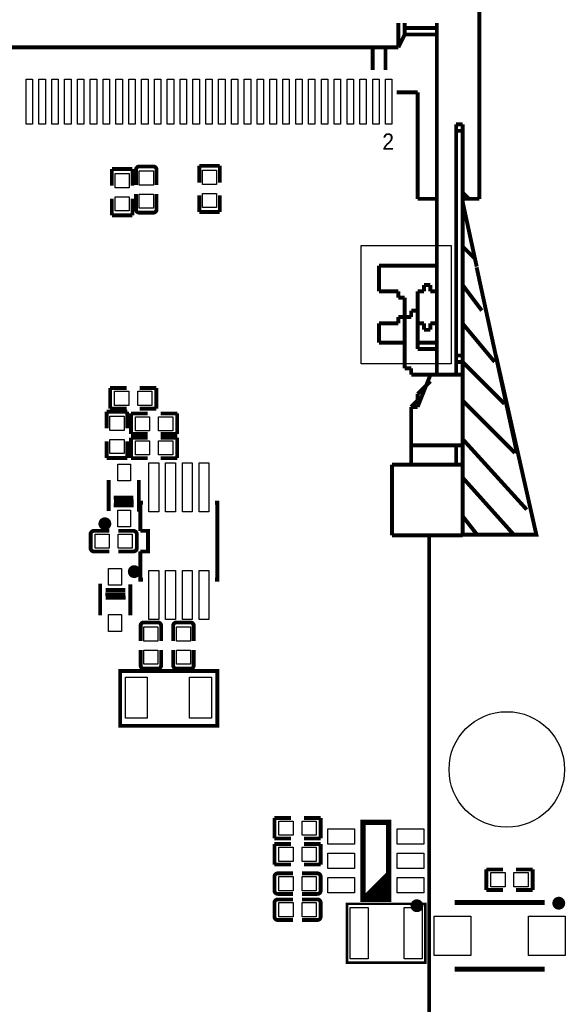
# Model space of a CAD drawing. Extents: x 5 to 312, y -2 to 102.
# Tile 11 of 20: x 79 to 100, y 25 to 64. Entities that reach past the tile are written whole.
import ezdxf

# ---------------------------------------------------------------- set-up
doc = ezdxf.new("R2010")
doc.units = 0
doc.header["$MEASUREMENT"] = 0
doc.layers.add('PG_SILKSCREEN_TOP', color=7, linetype='CONTINUOUS')
doc.layers.add('PIN_TOP', color=3, linetype='CONTINUOUS')

msp = doc.modelspace()

# ---------------------------------------------------------------- linework, layer by layer
at = {"layer": 'PG_SILKSCREEN_TOP'}
for points, const_width in [([(96.86491, 64.66309), (96.86491, 56.7629)], 0.1524), ([(93.7148, 62.66309), (93.7148, 63.61379)], 0.1524), ([(93.96481, 63.16289), (93.96481, 63.61379)], 0.1524), ([(95.215, 62.66309), (95.215, 63.61379)], 0.1524), ([(93.96481, 63.4129), (95.215, 63.4129)], 0.1524), ([(93.96481, 63.16289), (93.7148, 62.66309)], 0.1524), ([(93.96481, 63.16289), (95.215, 63.16289)], 0.1524), ([(37.71501, 62.66309), (82.7149, 62.66309)], 0.1524), ([(93.7148, 62.66309), (82.7149, 62.66309)], 0.1524), ([(92.7148, 62.66309), (92.7148, 61.78349)], 0.1524), ([(92.7148, 62.66309), (92.7148, 61.78349)], 0.1524), ([(92.7148, 62.66309), (92.7148, 61.78349)], 0.1524), ([(92.7148, 62.66309), (92.7148, 61.78349)], 0.1524), ([(93.215, 62.66309), (93.215, 61.78349)], 0.1524), ([(93.215, 62.66309), (93.215, 61.78349)], 0.1524), ([(93.215, 62.66309), (93.215, 61.78349)], 0.1524), ([(93.215, 62.66309), (93.215, 61.78349)], 0.1524), ([(95.215, 62.66309), (95.215, 55.2356)], 0.1524), ([(95.215, 62.66309), (95.215, 55.2356)], 0.1524), ([(95.215, 49.91301), (95.215, 62.66309)], 0.1524), ([(95.215, 49.91301), (95.215, 62.66309)], 0.1524), ([(94.46491, 60.91301), (93.65211, 60.91301)], 0.1524), ([(94.46491, 56.7629), (94.46491, 60.91301)], 0.1524), ([(95.96501, 59.6631), (95.96501, 55.17111)], 0.1524), ([(96.215, 59.6631), (95.96501, 59.6631)], 0.1524), ([(95.96501, 59.6631), (95.96501, 49.91301)], 0.1524), ([(96.215, 59.41291), (95.96501, 59.41291)], 0.1524), ([(96.215, 56.91299), (96.215, 59.6631)], 0.1524), ([(83.3564, 57.9229), (82.5564, 57.9229)], 0.15009), ([(82.5564, 57.9229), (82.5564, 57.27291)], 0.15009), ([(83.3564, 57.27291), (83.3564, 57.9229)], 0.15009), ([(83.4959, 57.8975), (83.4959, 57.29981)], 0.15001), ([(83.6229, 58.0245), (84.1692, 58.0245)], 0.15001), ([(84.2962, 57.8975), (84.2962, 57.29981)], 0.15001), ([(86.76, 58.0499), (85.96, 58.0499)], 0.15009), ([(85.96, 58.0499), (85.96, 57.39991)], 0.15009), ([(86.76, 57.39991), (86.76, 58.0499)], 0.15009), ([(82.5564, 56.1231), (82.5564, 56.77309)], 0.15009), ([(83.3564, 56.77309), (83.3564, 56.1231)], 0.15009), ([(83.4959, 56.3517), (83.4959, 56.94929)], 0.15001), ([(84.2962, 56.3517), (84.2962, 56.94929)], 0.15001), ([(85.96, 56.2501), (85.96, 56.90009)], 0.15009), ([(86.76, 56.90009), (86.76, 56.2501)], 0.15009), ([(95.215, 56.7629), (94.46491, 56.7629)], 0.1524), ([(96.46491, 56.7629), (96.215, 57.01309)], 0.1524), ([(96.215, 56.91299), (96.215, 50.913)], 0.1524), ([(96.46491, 56.7629), (96.215, 56.7629)], 0.1524), ([(96.86491, 56.7629), (96.46491, 56.7629)], 0.1524), ([(96.215, 56.66311), (96.215, 50.6887)], 0.1524), ([(96.76539, 54.1256), (96.215, 56.66311)], 0.1524), ([(83.3564, 56.1231), (82.5564, 56.1231)], 0.15009), ([(84.1692, 56.2247), (83.6229, 56.2247)], 0.15001), ([(86.76, 56.2501), (85.96, 56.2501)], 0.15009), ([(96.215, 54.913), (96.71479, 54.4129)], 0.1524), ([(92.96479, 54.16301), (94.96481, 54.16301)], 0.1524), ([(92.96479, 53.16299), (92.96479, 54.16301)], 0.1524), ([(94.96481, 54.16301), (95.215, 54.16301)], 0.1524), ([(98.33379, 46.8615), (96.76389, 54.0972)], 0.1524), ([(94.7148, 53.4129), (94.96481, 53.4129)], 0.1524), ([(94.7148, 53.16299), (94.7148, 53.4129)], 0.1524), ([(94.96481, 53.16299), (94.96481, 53.4129)], 0.1524), ([(96.215, 53.4129), (96.96501, 52.4129)], 0.1524), ([(93.46489, 53.16299), (92.96479, 53.16299)], 0.1524), ([(93.7148, 53.16299), (93.46489, 53.16299)], 0.1524), ([(93.7148, 52.913), (93.7148, 53.16299)], 0.1524), ([(93.96481, 52.913), (93.7148, 52.913)], 0.1524), ([(93.96481, 52.16299), (93.96481, 52.913)], 0.1524), ([(94.46491, 52.913), (94.46491, 53.16299)], 0.1524), ([(94.46491, 53.16299), (94.7148, 53.16299)], 0.1524), ([(94.46491, 52.16299), (94.46491, 52.913)], 0.1524), ([(94.96481, 53.16299), (95.215, 53.16299)], 0.1524), ([(93.7148, 51.913), (93.7148, 52.16299)], 0.1524), ([(93.7148, 52.16299), (93.96481, 52.16299)], 0.1524), ([(93.96481, 52.16299), (93.96481, 50.66309)], 0.1524), ([(93.96481, 52.16299), (94.215, 52.16299)], 0.1524), ([(94.215, 52.16299), (94.215, 52.4129)], 0.1524), ([(94.215, 52.4129), (94.46491, 52.4129)], 0.1524), ([(94.46491, 52.4129), (94.46491, 52.16299)], 0.1524), ([(94.46491, 51.16299), (94.46491, 52.16299)], 0.1524), ([(94.46491, 51.913), (94.46491, 52.16299)], 0.1524), ([(92.96479, 51.913), (93.46489, 51.913)], 0.1524), ([(92.96479, 51.16299), (92.96479, 51.913)], 0.1524), ([(93.46489, 51.913), (93.7148, 51.913)], 0.1524), ([(94.7148, 51.913), (94.46491, 51.913)], 0.1524), ([(94.7148, 51.66309), (94.7148, 51.913)], 0.1524), ([(94.96481, 51.66309), (94.96481, 51.913)], 0.1524), ([(95.215, 51.913), (94.96481, 51.913)], 0.1524), ([(96.215, 51.913), (97.46491, 50.4129)], 0.1524), ([(94.96481, 51.66309), (94.7148, 51.66309)], 0.1524), ([(93.96481, 51.16299), (92.96479, 51.16299)], 0.1524), ([(94.46491, 50.913), (94.46491, 51.16299)], 0.1524), ([(94.96481, 51.16299), (94.46491, 51.16299)], 0.1524), ([(95.215, 51.16299), (94.96481, 51.16299)], 0.1524), ([(93.96481, 50.66309), (93.96481, 50.16299)], 0.1524), ([(95.215, 50.913), (94.46491, 50.913)], 0.1524), ([(96.215, 50.66309), (95.96501, 50.66309)], 0.1524), ([(96.215, 50.913), (96.215, 50.6887)], 0.1524), ([(96.215, 50.66309), (96.215, 50.6887)], 0.1524), ([(96.215, 50.6887), (96.215, 50.34559)], 0.1524), ([(96.215, 50.66309), (96.215, 50.4129)], 0.1524), ([(97.52, 50.64859), (99.09, 43.6829), (96.215, 43.6829), (96.215, 50.34559)], 0.1524), ([(93.96481, 50.16299), (94.215, 50.16299)], 0.1524), ([(94.215, 50.16299), (94.215, 49.91301)], 0.1524), ([(96.215, 50.4129), (95.96501, 50.4129)], 0.1524), ([(96.215, 50.4129), (97.8474, 48.782)], 0.1524), ([(96.215, 50.4129), (96.23069, 50.4129)], 0.1524), ([(96.215, 50.4129), (96.215, 50.34559)], 0.1524), ([(96.215, 50.4129), (96.25711, 50.37069)], 0.1524), ([(96.215, 49.91301), (96.215, 50.34559)], 0.1524), ([(97.84179, 48.78479), (96.25711, 50.37069)], 0.1524), ([(94.215, 49.91301), (94.46491, 49.91301)], 0.1524), ([(94.46491, 48.6631), (94.96481, 49.91301)], 0.1524), ([(94.46491, 49.91301), (95.215, 49.91301)], 0.1524), ([(95.215, 49.91301), (94.96481, 49.91301)], 0.1524), ([(94.96481, 49.91301), (95.215, 49.91301)], 0.1524), ([(95.215, 49.91301), (95.71479, 49.91301)], 0.1524), ([(95.96501, 49.91301), (95.215, 49.91301)], 0.1524), ([(96.215, 49.91301), (95.71479, 49.91301)], 0.1524), ([(96.215, 47.163), (96.215, 49.91301)], 0.1524), ([(82.4883, 48.5966), (82.4883, 49.3966)], 0.15009), ([(82.4883, 49.3966), (83.13829, 49.3966)], 0.15009), ([(84.2881, 49.3966), (83.63811, 49.3966)], 0.15009), ([(84.2881, 48.5966), (84.2881, 49.3966)], 0.15009), ([(94.46491, 49.163), (94.7148, 49.41291)], 0.1524), ([(94.7148, 49.41291), (94.96481, 49.6631)], 0.1524), ([(94.46491, 48.91301), (94.46491, 49.163)], 0.1524), ([(94.215, 48.6631), (94.46491, 48.91301)], 0.1524), ([(94.215, 47.91301), (94.215, 48.6631)], 0.1524), ([(94.215, 48.41291), (94.215, 48.6631)], 0.1524), ([(94.215, 48.6631), (94.46491, 48.6631)], 0.1524), ([(96.215, 48.91301), (98.2566, 46.8694)], 0.1524), ([(82.3532, 47.82411), (82.3532, 48.4741)], 0.15009), ([(82.3532, 48.4741), (83.1532, 48.4741)], 0.15009), ([(83.13829, 48.5966), (82.4883, 48.5966)], 0.15009), ([(83.1532, 48.4741), (83.1532, 47.82411)], 0.15009), ([(83.3011, 47.606), (83.3011, 48.406)], 0.15009), ([(83.3011, 48.406), (83.95109, 48.406)], 0.15009), ([(83.63811, 48.5966), (84.2881, 48.5966)], 0.15009), ([(85.1009, 48.406), (84.45091, 48.406)], 0.15009), ([(85.1009, 47.606), (85.1009, 48.406)], 0.15009), ([(94.215, 47.41291), (94.215, 47.91301)], 0.1524), ([(83.95109, 47.606), (83.3011, 47.606)], 0.15009), ([(83.3011, 46.6662), (83.3011, 47.4662)], 0.15009), ([(83.3011, 47.4662), (83.95109, 47.4662)], 0.15009), ([(84.45091, 47.606), (85.1009, 47.606)], 0.15009), ([(85.1009, 47.4662), (84.45091, 47.4662)], 0.15009), ([(85.1009, 46.6662), (85.1009, 47.4662)], 0.15009), ([(82.3532, 47.32429), (82.3532, 46.6743)], 0.15009), ([(83.1532, 46.6743), (83.1532, 47.32429)], 0.15009), ([(94.215, 47.163), (94.215, 47.41291)], 0.1524), ([(94.215, 46.41291), (94.215, 47.163)], 0.1524), ([(94.96481, 47.163), (94.215, 47.163)], 0.1524), ([(94.96481, 47.163), (95.215, 47.163)], 0.1524), ([(95.71479, 47.163), (95.215, 47.163)], 0.1524), ([(95.71479, 47.163), (95.96501, 47.163)], 0.1524), ([(95.96501, 47.163), (95.71479, 47.163)], 0.1524), ([(95.71479, 47.163), (96.215, 47.163)], 0.1524), ([(95.96501, 47.163), (95.96501, 46.41291)], 0.1524), ([(95.96501, 47.163), (96.215, 47.163)], 0.1524), ([(96.215, 47.41291), (98.71479, 44.66311)], 0.1524), ([(96.215, 47.163), (96.215, 46.41291)], 0.1524), ([(82.3532, 46.6743), (83.1532, 46.6743)], 0.15009), ([(83.95109, 46.6662), (83.3011, 46.6662)], 0.15009), ([(84.45091, 46.6662), (85.1009, 46.6662)], 0.15009), ([(93.96481, 46.41291), (93.46489, 46.41291)], 0.1524), ([(93.46489, 46.41291), (93.46489, 46.163)], 0.1524), ([(93.96481, 46.41291), (95.71479, 46.41291)], 0.1524), ([(96.215, 46.41291), (95.71479, 46.41291)], 0.1524), ([(96.215, 46.41291), (96.215, 43.66311)], 0.1524), ([(93.46489, 46.163), (93.46489, 43.66311)], 0.1524), ([(82.4326, 44.612), (82.4326, 45.812)], 0.15001), ([(83.60761, 44.58701), (83.60761, 45.812)], 0.15001), ([(96.215, 45.91299), (98.21901, 43.6786)], 0.1524), ([(82.62259, 45.1261), (83.3976, 45.1261)], 0.15001), ([(82.6247, 44.83069), (83.39971, 44.83069)], 0.15001), ([(82.6326, 44.98701), (83.40761, 44.98701)], 0.15001), ([(83.76615, 44.93412), (83.66608, 44.93412), (83.66608, 43.83405)], 0.15011), ([(86.56625, 41.93388), (86.66632, 41.93388), (86.66632, 44.93412), (86.56625, 44.93412)], 0.15011), ([(96.215, 44.41289), (96.78091, 43.68769)], 0.1524), ([(94.915, 43.64299), (94.915, 19.64299), (25.31501, 19.64299), (25.31501, 43.64299)], 0.1524), ([(81.7263, 43.1607), (81.7263, 43.707)], 0.15001), ([(81.8533, 43.834), (82.45099, 43.834)], 0.15001), ([(83.3991, 43.834), (82.80151, 43.834)], 0.15001), ([(83.5261, 43.707), (83.5261, 43.1607)], 0.15001), ([(83.66608, 43.03395), (83.9663, 43.03395), (83.9663, 43.83405), (83.66608, 43.83405)], 0.15011), ([(93.46489, 43.66311), (93.96481, 43.66311)], 0.1524), ([(95.71479, 43.66311), (93.96481, 43.66311)], 0.1524), ([(95.71479, 43.66311), (96.215, 43.66311)], 0.1524), ([(81.8533, 43.0337), (82.45099, 43.0337)], 0.15001), ([(83.3991, 43.0337), (82.80151, 43.0337)], 0.15001), ([(83.66608, 43.03395), (83.66608, 41.93388), (83.76615, 41.93388)], 0.15011), ([(82.10199, 41.77299), (82.10199, 40.548)], 0.15001), ([(83.277, 41.748), (83.277, 40.548)], 0.15001), ([(83.077, 41.37299), (82.30199, 41.37299)], 0.15001), ([(83.0849, 41.52931), (82.30989, 41.52931)], 0.15001), ([(83.08701, 41.2339), (82.312, 41.2339)], 0.15001), ([(83.801, 40.2699), (84.3473, 40.2699)], 0.15001), ([(85.071, 40.2699), (85.6173, 40.2699)], 0.15001), ([(83.674, 40.1429), (83.674, 39.54531)], 0.15001), ([(84.4743, 40.1429), (84.4743, 39.54531)], 0.15001), ([(84.944, 40.1429), (84.944, 39.54531)], 0.15001), ([(85.7443, 40.1429), (85.7443, 39.54531)], 0.15001), ([(83.674, 38.5971), (83.674, 39.19479)], 0.15001), ([(84.4743, 38.5971), (84.4743, 39.19479)], 0.15001), ([(84.944, 38.5971), (84.944, 39.19479)], 0.15001), ([(85.7443, 38.5971), (85.7443, 39.19479)], 0.15001), ([(86.36, 36.2458), (82.8802, 36.2458), (82.8802, 38.3794), (86.6648, 38.3794), (86.6648, 36.2458), (86.36, 36.2458)], 0.15001), ([(84.3473, 38.4701), (83.801, 38.4701)], 0.15001), ([(85.6173, 38.4701), (85.071, 38.4701)], 0.15001), ([(89.53909, 32.658), (88.8891, 32.658)], 0.15009), ([(88.8891, 32.658), (88.8891, 31.858)], 0.15009), ([(90.03891, 32.658), (90.6889, 32.658)], 0.15009), ([(90.6889, 32.658), (90.6889, 31.858)], 0.15009), ([(93.337, 32.488), (93.337, 29.488), (92.337, 29.488), (92.337, 32.488), (93.337, 32.488)], 0.2), ([(88.8891, 31.858), (89.53909, 31.858)], 0.15009), ([(90.6889, 31.858), (90.03891, 31.858)], 0.15009), ([(89.53909, 31.642), (88.8891, 31.642)], 0.15009), ([(88.8891, 31.642), (88.8891, 30.842)], 0.15009), ([(90.03891, 31.642), (90.6889, 31.642)], 0.15009), ([(90.6889, 31.642), (90.6889, 30.842)], 0.15009), ([(88.8891, 30.842), (89.53909, 30.842)], 0.15009), ([(90.6889, 30.842), (90.03891, 30.842)], 0.15009), ([(97.1441, 29.8514), (97.1441, 30.6514)], 0.15009), ([(97.1441, 30.6514), (97.79409, 30.6514)], 0.15009), ([(98.9439, 30.6514), (98.29391, 30.6514)], 0.15009), ([(98.9439, 29.8514), (98.9439, 30.6514)], 0.15009), ([(88.8891, 29.8257), (88.8891, 30.372)], 0.15001), ([(89.0161, 30.499), (89.61379, 30.499)], 0.15001), ([(90.5619, 30.499), (89.96431, 30.499)], 0.15001), ([(90.6889, 30.372), (90.6889, 29.8257)], 0.15001), ([(92.337, 29.488), (93.337, 30.488)], 0.2), ([(92.537, 29.488), (93.337, 30.288)], 0.2), ([(92.737, 29.488), (93.337, 30.088)], 0.2), ([(92.937, 29.488), (93.337, 29.888)], 0.2), ([(97.79409, 29.8514), (97.1441, 29.8514)], 0.15009), ([(98.29391, 29.8514), (98.9439, 29.8514)], 0.15009), ([(89.0161, 29.6987), (89.61379, 29.6987)], 0.15001), ([(89.0161, 29.483), (89.61379, 29.483)], 0.15001), ([(90.5619, 29.6987), (89.96431, 29.6987)], 0.15001), ([(90.5619, 29.483), (89.96431, 29.483)], 0.15001), ([(93.137, 29.488), (93.337, 29.688)], 0.2), ([(88.8891, 28.8097), (88.8891, 29.356)], 0.15001), ([(90.6889, 29.356), (90.6889, 28.8097)], 0.15001), ([(91.7194, 29.3116), (91.7194, 27.0256), (94.7674, 27.0256), (94.7674, 29.3116), (91.7194, 29.3116)], 0.1016), ([(95.91299, 29.367), (99.41301, 29.367)], 0.2), ([(89.0161, 28.6827), (89.61379, 28.6827)], 0.15001), ([(90.5619, 28.6827), (89.96431, 28.6827)], 0.15001), ([(95.91299, 26.767), (99.41301, 26.767)], 0.2)]:
    msp.add_lwpolyline(points, dxfattribs=dict(at, const_width=const_width))
for points, const_width in [([(83.4959, 57.8975, -0.414253), (83.6229, 58.0245)], 0.15001), ([(84.1692, 58.0245, -0.414331), (84.2962, 57.8975)], 0.15001), ([(83.6229, 56.2247, -0.414253), (83.4959, 56.3517)], 0.15001), ([(84.2962, 56.3517, -0.414331), (84.1692, 56.2247)], 0.15001), ([(82.40761, 44.112, 0.999982), (82.1576, 44.112, 1.000018), (82.40761, 44.112)], 0.25001), ([(81.7263, 43.707, -0.414331), (81.8533, 43.834)], 0.15001), ([(83.3991, 43.834, -0.414331), (83.5261, 43.707)], 0.15001), ([(81.8533, 43.0337, -0.414253), (81.7263, 43.1607)], 0.15001), ([(83.5261, 43.1607, -0.414253), (83.3991, 43.0337)], 0.15001), ([(83.552, 42.248, 1.000018), (83.30199, 42.248, 0.999982), (83.552, 42.248)], 0.25001), ([(83.674, 40.1429, -0.414331), (83.801, 40.2699)], 0.15001), ([(84.3473, 40.2699, -0.414253), (84.4743, 40.1429)], 0.15001), ([(84.944, 40.1429, -0.414331), (85.071, 40.2699)], 0.15001), ([(85.6173, 40.2699, -0.414253), (85.7443, 40.1429)], 0.15001), ([(83.801, 38.4701, -0.414331), (83.674, 38.5971)], 0.15001), ([(84.4743, 38.5971, -0.414253), (84.3473, 38.4701)], 0.15001), ([(85.071, 38.4701, -0.414331), (84.944, 38.5971)], 0.15001), ([(85.7443, 38.5971, -0.414253), (85.6173, 38.4701)], 0.15001), ([(88.8891, 30.372, -0.414331), (89.0161, 30.499)], 0.15001), ([(90.5619, 30.499, -0.414331), (90.6889, 30.372)], 0.15001), ([(89.0161, 29.6987, -0.414253), (88.8891, 29.8257)], 0.15001), ([(88.8891, 29.356, -0.414331), (89.0161, 29.483)], 0.15001), ([(90.6889, 29.8257, -0.414253), (90.5619, 29.6987)], 0.15001), ([(90.5619, 29.483, -0.414331), (90.6889, 29.356)], 0.15001), ([(100.08799, 29.337, 1), (99.838, 29.337, 1), (100.08799, 29.337)], 0.25001), ([(94.56199, 29.23799, 0.999972), (94.312, 29.23802, 1.000028), (94.56199, 29.23799)], 0.25001), ([(89.0161, 28.6827, -0.414253), (88.8891, 28.8097)], 0.15001), ([(90.6889, 28.8097, -0.414253), (90.5619, 28.6827)], 0.15001)]:
    msp.add_lwpolyline(points, format="xyb", dxfattribs=dict(at, const_width=const_width))
at = {"layer": 'PIN_TOP'}
for points in [[(79.46495, 61.41796), (79.46495, 59.66785), (79.21504, 59.66785), (79.21504, 61.41796)], [(79.96475, 61.41796), (79.96475, 59.66785), (79.71484, 59.66785), (79.71484, 61.41796)], [(80.46495, 61.41796), (80.46495, 59.66785), (80.21504, 59.66785), (80.21504, 61.41796)], [(80.96475, 61.41796), (80.96475, 59.66785), (80.71484, 59.66785), (80.71484, 61.41796)], [(81.46495, 61.41796), (81.46495, 59.66785), (81.21504, 59.66785), (81.21504, 61.41796)], [(81.96475, 61.41796), (81.96475, 59.66785), (81.71483, 59.66785), (81.71483, 61.41796)], [(82.46495, 61.41796), (82.46495, 59.66785), (82.21504, 59.66785), (82.21504, 61.41796)], [(82.96474, 61.41796), (82.96474, 59.66785), (82.71483, 59.66785), (82.71483, 61.41796)], [(83.46495, 61.41796), (83.46495, 59.66785), (83.21504, 59.66785), (83.21504, 61.41796)], [(83.96477, 61.41796), (83.96477, 59.66785), (83.71486, 59.66785), (83.71486, 61.41796)], [(84.46494, 61.41796), (84.46494, 59.66785), (84.21503, 59.66785), (84.21503, 61.41796)], [(84.96476, 61.41796), (84.96476, 59.66785), (84.71486, 59.66785), (84.71486, 61.41796)], [(85.46497, 61.41796), (85.46497, 59.66785), (85.21506, 59.66785), (85.21506, 61.41796)], [(85.96476, 61.41796), (85.96476, 59.66785), (85.71485, 59.66785), (85.71485, 61.41796)], [(86.46486, 61.41796), (86.46486, 59.66785), (86.21495, 59.66785), (86.21495, 61.41796)], [(86.96476, 61.41796), (86.96476, 59.66785), (86.71485, 59.66785), (86.71485, 61.41796)], [(87.46486, 61.41796), (87.46486, 59.66785), (87.21495, 59.66785), (87.21495, 61.41796)], [(87.96476, 61.41796), (87.96476, 59.66785), (87.71485, 59.66785), (87.71485, 61.41796)], [(88.46486, 61.41796), (88.46486, 59.66785), (88.21495, 59.66785), (88.21495, 61.41796)], [(88.96476, 61.41796), (88.96476, 59.66785), (88.71485, 59.66785), (88.71485, 61.41796)], [(89.46486, 61.41796), (89.46486, 59.66785), (89.21495, 59.66785), (89.21495, 61.41796)], [(89.96475, 61.41796), (89.96475, 59.66785), (89.71484, 59.66785), (89.71484, 61.41796)], [(90.46486, 61.41796), (90.46486, 59.66785), (90.21495, 59.66785), (90.21495, 61.41796)], [(90.96475, 61.41796), (90.96475, 59.66785), (90.71484, 59.66785), (90.71484, 61.41796)], [(91.46485, 61.41796), (91.46485, 59.66785), (91.21494, 59.66785), (91.21494, 61.41796)], [(91.96475, 61.41796), (91.96475, 59.66785), (91.71484, 59.66785), (91.71484, 61.41796)], [(92.46485, 61.41796), (92.46485, 59.66785), (92.21494, 59.66785), (92.21494, 61.41796)], [(92.96475, 61.41796), (92.96475, 59.66785), (92.71484, 59.66785), (92.71484, 61.41796)], [(93.46485, 61.41796), (93.46485, 59.66785), (93.21494, 59.66785), (93.21494, 61.41796)], [(82.68139, 57.74809), (83.23141, 57.74809), (83.23141, 57.19808), (82.68139, 57.19808)], [(83.62119, 57.84969), (84.17121, 57.84969), (84.17121, 57.29968), (83.62119, 57.29968)], [(86.08499, 57.87509), (86.63501, 57.87509), (86.63501, 57.32508), (86.08499, 57.32508)], [(82.68139, 56.84792), (83.23141, 56.84792), (83.23141, 56.29791), (82.68139, 56.29791)], [(83.62119, 56.94952), (84.17121, 56.94952), (84.17121, 56.39951), (83.62119, 56.39951)], [(86.08499, 56.97492), (86.63501, 56.97492), (86.63501, 56.42491), (86.08499, 56.42491)], [(95.7674, 54.9417), (95.7674, 50.3443), (92.2622, 50.3443), (92.2622, 54.9417)], [(83.21312, 49.27161), (83.21312, 48.72159), (82.66311, 48.72159), (82.66311, 49.27161)], [(84.11329, 49.27161), (84.11329, 48.72159), (83.56328, 48.72159), (83.56328, 49.27161)], [(83.02821, 47.74928), (82.47819, 47.74928), (82.47819, 48.29929), (83.02821, 48.29929)], [(84.02592, 48.28101), (84.02592, 47.73099), (83.47591, 47.73099), (83.47591, 48.28101)], [(84.92609, 48.28101), (84.92609, 47.73099), (84.37608, 47.73099), (84.37608, 48.28101)], [(83.02821, 46.84911), (82.47819, 46.84911), (82.47819, 47.39912), (83.02821, 47.39912)], [(84.02592, 47.34121), (84.02592, 46.79119), (83.47591, 46.79119), (83.47591, 47.34121)], [(84.92609, 47.34121), (84.92609, 46.79119), (84.37608, 46.79119), (84.37608, 47.34121)], [(83.2826, 45.78699), (82.7826, 45.78699), (82.7826, 46.437), (83.2826, 46.437)], [(84.38159, 44.58157), (84.00059, 44.58157), (84.00059, 46.48657), (84.38159, 46.48657)], [(85.03158, 44.58157), (84.65058, 44.58157), (84.65058, 46.48657), (85.03158, 46.48657)], [(85.68182, 44.58157), (85.30082, 44.58157), (85.30082, 46.48657), (85.68182, 46.48657)], [(86.33181, 44.58157), (85.95081, 44.58157), (85.95081, 46.48657), (86.33181, 46.48657)], [(83.2826, 43.987), (82.7826, 43.987), (82.7826, 44.63701), (83.2826, 44.63701)], [(81.90111, 43.15899), (81.90111, 43.70901), (82.45112, 43.70901), (82.45112, 43.15899)], [(82.80128, 43.15899), (82.80128, 43.70901), (83.35129, 43.70901), (83.35129, 43.15899)], [(82.427, 42.373), (82.927, 42.373), (82.927, 41.72299), (82.427, 41.72299)], [(84.38159, 40.38143), (84.00059, 40.38143), (84.00059, 42.28643), (84.38159, 42.28643)], [(85.03158, 40.38143), (84.65058, 40.38143), (84.65058, 42.28643), (85.03158, 42.28643)], [(85.68182, 40.38143), (85.30082, 40.38143), (85.30082, 42.28643), (85.68182, 42.28643)], [(86.33181, 40.38143), (85.95081, 40.38143), (85.95081, 42.28643), (86.33181, 42.28643)], [(82.427, 40.57301), (82.927, 40.57301), (82.927, 39.923), (82.427, 39.923)], [(84.34901, 39.54508), (83.79899, 39.54508), (83.79899, 40.09509), (84.34901, 40.09509)], [(85.61901, 39.54508), (85.06899, 39.54508), (85.06899, 40.09509), (85.61901, 40.09509)], [(84.34901, 38.64491), (83.79899, 38.64491), (83.79899, 39.19492), (84.34901, 39.19492)], [(85.61901, 38.64491), (85.06899, 38.64491), (85.06899, 39.19492), (85.61901, 39.19492)], [(83.9349, 38.138), (83.9349, 36.538), (83.08489, 36.538), (83.08489, 38.138)], [(86.43471, 38.138), (86.43471, 36.538), (85.5847, 36.538), (85.5847, 38.138)], [(89.06391, 31.98299), (89.06391, 32.53301), (89.61392, 32.53301), (89.61392, 31.98299)], [(89.96408, 31.98299), (89.96408, 32.53301), (90.51409, 32.53301), (90.51409, 31.98299)], [(92.01199, 32.23801), (92.01199, 31.63801), (90.96198, 31.63801), (90.96198, 32.23801)], [(94.71202, 32.23801), (94.71202, 31.63801), (93.66201, 31.63801), (93.66201, 32.23801)], [(89.06391, 30.96699), (89.06391, 31.51701), (89.61392, 31.51701), (89.61392, 30.96699)], [(89.96408, 30.96699), (89.96408, 31.51701), (90.51409, 31.51701), (90.51409, 30.96699)], [(92.01199, 31.288), (92.01199, 30.688), (90.96198, 30.688), (90.96198, 31.288)], [(94.71202, 31.288), (94.71202, 30.688), (93.66201, 30.688), (93.66201, 31.288)], [(89.06391, 29.82399), (89.06391, 30.37401), (89.61392, 30.37401), (89.61392, 29.82399)], [(89.96408, 29.82399), (89.96408, 30.37401), (90.51409, 30.37401), (90.51409, 29.82399)], [(92.01199, 30.33799), (92.01199, 29.73799), (90.96198, 29.73799), (90.96198, 30.33799)], [(94.71202, 30.33799), (94.71202, 29.73799), (93.66201, 29.73799), (93.66201, 30.33799)], [(97.86892, 30.52641), (97.86892, 29.97639), (97.31891, 29.97639), (97.31891, 30.52641)], [(98.76909, 30.52641), (98.76909, 29.97639), (98.21908, 29.97639), (98.21908, 30.52641)], [(89.06391, 28.80799), (89.06391, 29.35801), (89.61392, 29.35801), (89.61392, 28.80799)], [(89.96408, 28.80799), (89.96408, 29.35801), (90.51409, 29.35801), (90.51409, 28.80799)], [(91.84338, 27.1686), (91.84338, 29.1686), (92.54338, 29.1686), (92.54338, 27.1686)], [(93.9434, 27.1686), (93.9434, 29.1686), (94.6434, 29.1686), (94.6434, 27.1686)], [(96.538, 27.302), (95.108, 27.302), (95.108, 28.832), (96.538, 28.832)], [(100.218, 27.302), (98.788, 27.302), (98.788, 28.832), (100.218, 28.832)]]:
    msp.add_lwpolyline(points, close=True, dxfattribs=at)
msp.add_circle((97.94001, 34.544), 2.25, dxfattribs=at)

# ---------------------------------------------------------------- texts
at = {"layer": 'PG_SILKSCREEN_TOP', "width": 0.96}
msp.add_text('2', height=0.635, dxfattribs=at).set_placement((93.091, 58.674))

doc.saveas('drawing.dxf')
